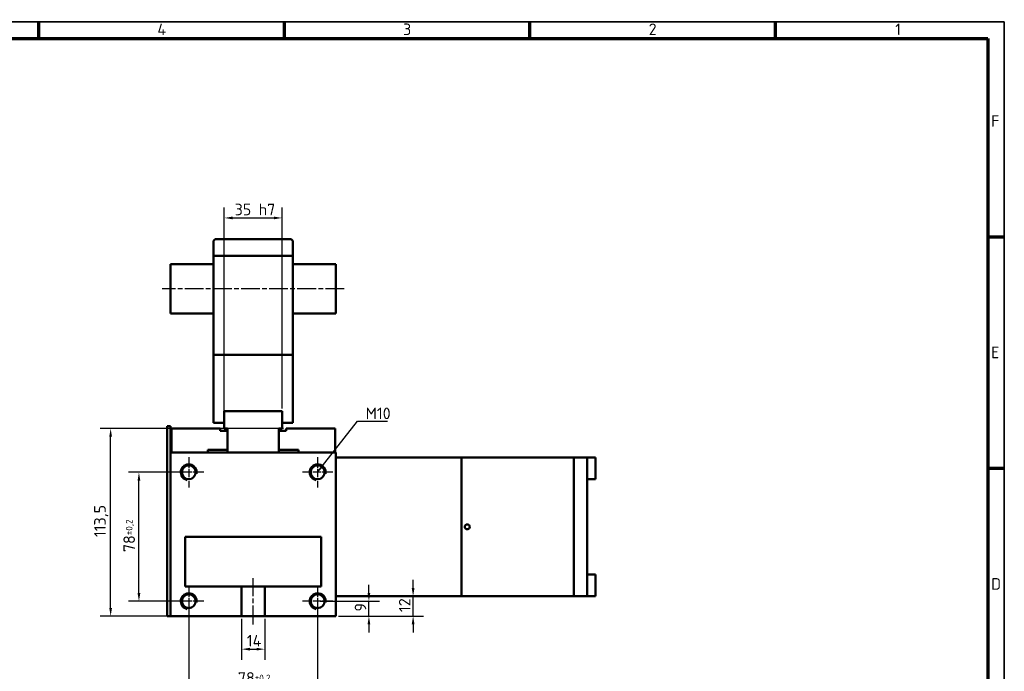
# Model space of a CAD drawing. Header units: millimetres. Extents: x 10 to 1178, y 10 to 831.
# Tile 3 of 3: x 582 to 1178, y 437 to 831. Entities that reach past the tile are written whole.
import ezdxf

# ---------------------------------------------------------------- set-up
doc = ezdxf.new("R2010")
doc.units = ezdxf.units.MM
doc.header["$LTSCALE"] = 2
doc.linetypes.add('CHAIN', pattern=[0.3543, 0.2362, -0.0295, 0.0591, -0.0295])
doc.layers.get('0').update_dxf_attribs({"lineweight": 25})
for name, color, linetype, lineweight in [('Bemaßung (ISO)', 7, 'Continuous', 25), ('Mittellinie (ISO)', 7, 'Continuous', 25), ('Mittelpunktmarkierung (ISO)', 7, 'Continuous', 25), ('Rahmen (ISO)', 7, 'Continuous', 70), ('Sichtbar (ISO)', 7, 'Continuous', 50), ('Sichtbar schmal (ISO)', 7, 'Continuous', 35), ('Symbol (ISO)', 7, 'Continuous', 25)]:
    doc.layers.add(name, color=color, linetype=linetype, lineweight=lineweight)
doc.styles.add('Notiztext (DIN)', font='isocpeur.ttf')
doc.dimstyles.new('Standard (DIN)', dxfattribs={"dimscale": 2, "dimtxt": 3.5, "dimasz": 2.5, "dimexe": 3.175, "dimexo": 0.8, "dimgap": 0.8, "dimtad": 1, "dimdec": 3, "dimrnd": 1e-08, "dimtxsty": 'Notiztext (DIN)', "dimcen": 0.09, "dimdle": 10, "dimclrd": 256, "dimclre": 256, "dimclrt": 256, "dimazin": 2, "dimtfac": 0.571429, "dimtdec": 3, "dimtmove": 0, "dimatfit": 3, "dimfxl": 1, "dimtolj": 1, "dimlwd": -1, "dimlwe": -1, "dimarcsym": 0})
doc.dimstyles.new('Standard - Methode 2a (DIN)$7', dxfattribs={"dimscale": 2, "dimtxt": 3.5, "dimasz": 2.5, "dimexe": 3.175, "dimexo": 0.8, "dimgap": 0.8, "dimtad": 1, "dimtih": 1, "dimtoh": 1, "dimrnd": 1e-08, "dimtxsty": 'Notiztext (DIN)', "dimcen": 0.09, "dimdle": 10, "dimclrd": 256, "dimclre": 256, "dimclrt": 256, "dimazin": 2, "dimtfac": 1, "dimtmove": 0, "dimatfit": 3, "dimfxl": 1, "dimtolj": 1, "dimlwd": -1, "dimlwe": -1, "dimarcsym": 0})
doc.dimstyles.new('Toleranz +-0_1', dxfattribs={"dimscale": 2, "dimtxt": 3.5, "dimasz": 2.5, "dimexe": 3.175, "dimexo": 0.8, "dimgap": 0.8, "dimtad": 1, "dimdec": 3, "dimrnd": 1e-08, "dimtxsty": 'Notiztext (DIN)', "dimcen": 0.09, "dimdle": 10, "dimclrd": 256, "dimclre": 256, "dimclrt": 256, "dimazin": 2, "dimtol": 1, "dimtfac": 0.571429, "dimtdec": 1, "dimtmove": 0, "dimatfit": 3, "dimfxl": 1, "dimtolj": 1, "dimlwd": -1, "dimlwe": -1, "dimarcsym": 0})

# ---------------------------------------------------------------- blocks, each defined once
blk = doc.blocks.new('Ränder Hagen+Goebel Rahmen')
at = {"layer": 'Rahmen (ISO)', "linetype": 'Continuous', "lineweight": 35}
for p, q in [((5, 415), (589, 415)), ((589, 415), (589, 5))]:
    blk.add_line(p, q, dxfattribs=at)
at = {"layer": 'Rahmen (ISO)'}
for p, q in [((297, 410), (297, 415)), ((371.25, 410), (371.25, 415)), ((445.5, 410), (445.5, 415)), ((519.75, 410), (519.75, 415)), ((10, 410), (584, 410)), ((584, 410), (584, 10)), ((584, 350), (589, 350)), ((584, 280), (589, 280))]:
    blk.add_line(p, q, dxfattribs=at)
at = {"layer": 'Symbol (ISO)', "char_height": 3.5, "style": 'Notiztext (DIN)'}
for s, insert, attachment_point in [('4', (334.125, 411), 8), ('3', (408.375, 411), 8), ('2', (482.625, 411), 8), ('1', (556.875, 411), 8), ('F', (585, 385), 4), ('E', (585, 315), 4), ('D', (585, 245), 4)]:
    blk.add_mtext(s, dxfattribs=dict(at, insert=insert, attachment_point=attachment_point))
blk = doc.blocks.new('*D8')
at = {"layer": 'Bemaßung (ISO)'}
for p, q in [((716.59, 468.92), (716.59, 444.17)), ((730.59, 468.92), (730.59, 444.17)), ((721.59, 450.52), (725.59, 450.52))]:
    blk.add_line(p, q, dxfattribs=at)
for points in [[(721.59, 451.36), (721.59, 449.69), (716.59, 450.52)], [(725.59, 451.36), (725.59, 449.69), (730.59, 450.52)]]:
    blk.add_solid(points, dxfattribs=at)
at = {"layer": 'Defpoints', "color": 0}
for p in [(716.59, 470.52), (730.59, 470.52), (730.59, 450.52)]:
    blk.add_point(p, dxfattribs=at)
at = {"layer": 'Bemaßung (ISO)', "insert": (719.74, 459.12), "char_height": 7, "attachment_point": 1, "style": 'Notiztext (DIN)'}
blk.add_mtext('\\A1;14', dxfattribs=at)
blk = doc.blocks.new('*D9')
at = {"layer": 'Bemaßung (ISO)'}
for p, q in [((684.59, 477.92), (684.59, 420.85)), ((762.59, 477.92), (762.59, 420.85)), ((689.59, 427.2), (757.59, 427.2))]:
    blk.add_line(p, q, dxfattribs=at)
for points in [[(689.59, 428.04), (689.59, 426.37), (684.59, 427.2)], [(757.59, 428.04), (757.59, 426.37), (762.59, 427.2)]]:
    blk.add_solid(points, dxfattribs=at)
at = {"layer": 'Defpoints', "color": 0}
for p in [(684.59, 479.52), (762.59, 479.52), (762.59, 427.2)]:
    blk.add_point(p, dxfattribs=at)
at = {"layer": 'Bemaßung (ISO)', "insert": (714.34, 436.6), "char_height": 7, "attachment_point": 1, "style": 'Notiztext (DIN)'}
blk.add_mtext('\\A1;78{\\H4.000000;±0,2}', dxfattribs=at)
blk = doc.blocks.new('*D10')
at = {"layer": 'Bemaßung (ISO)'}
for p, q in [((793.59, 484.52), (793.59, 489.52)), ((764.19, 479.52), (799.94, 479.52)), ((793.59, 470.52), (793.59, 479.52)), ((775.19, 470.52), (799.94, 470.52)), ((793.59, 465.52), (793.59, 460.52))]:
    blk.add_line(p, q, dxfattribs=at)
for points in [[(792.76, 484.52), (794.42, 484.52), (793.59, 479.52)], [(792.76, 465.52), (794.42, 465.52), (793.59, 470.52)]]:
    blk.add_solid(points, dxfattribs=at)
at = {"layer": 'Defpoints', "color": 0}
for p in [(762.59, 479.52), (793.59, 479.52), (773.59, 470.52)]:
    blk.add_point(p, dxfattribs=at)
at = {"layer": 'Bemaßung (ISO)', "insert": (784.99, 473.27), "char_height": 7, "attachment_point": 1, "rotation": 90, "style": 'Notiztext (DIN)'}
blk.add_mtext('\\A1;9', dxfattribs=at)
blk = doc.blocks.new('*D11')
at = {"layer": 'Bemaßung (ISO)'}
for p, q in [((820.33, 487.52), (820.33, 492.52)), ((820.33, 470.52), (820.33, 482.52)), ((775.19, 470.52), (826.68, 470.52)), ((820.33, 465.52), (820.33, 460.52))]:
    blk.add_line(p, q, dxfattribs=at)
for points in [[(819.5, 487.52), (821.17, 487.52), (820.33, 482.52)], [(819.5, 465.52), (821.17, 465.52), (820.33, 470.52)]]:
    blk.add_solid(points, dxfattribs=at)
at = {"layer": 'Defpoints', "color": 0}
for p in [(820.33, 482.52), (849.59, 482.52), (773.59, 470.52)]:
    blk.add_point(p, dxfattribs=at)
at = {"layer": 'Bemaßung (ISO)', "insert": (811.73, 473.02), "char_height": 7, "attachment_point": 1, "rotation": 90, "style": 'Notiztext (DIN)'}
blk.add_mtext('\\A1;12', dxfattribs=at)
blk = doc.blocks.new('*D12')
at = {"layer": 'Bemaßung (ISO)'}
for p, q in [((741.99, 584.02), (631, 584.02)), ((637.35, 475.52), (637.35, 579.02)), ((771.99, 470.52), (631, 470.52))]:
    blk.add_line(p, q, dxfattribs=at)
for points in [[(636.52, 579.02), (638.19, 579.02), (637.35, 584.02)], [(636.52, 475.52), (638.19, 475.52), (637.35, 470.52)]]:
    blk.add_solid(points, dxfattribs=at)
at = {"layer": 'Defpoints', "color": 0}
for p in [(637.35, 584.02), (743.59, 584.02), (773.59, 470.52)]:
    blk.add_point(p, dxfattribs=at)
at = {"layer": 'Bemaßung (ISO)', "insert": (627.35, 518.35), "char_height": 7, "attachment_point": 1, "rotation": 90, "style": 'Notiztext (DIN)'}
blk.add_mtext('\\A1;113,5', dxfattribs=at)
blk = doc.blocks.new('*D13')
at = {"layer": 'Bemaßung (ISO)'}
for p, q in [((706.09, 585.62), (706.09, 717.73)), ((741.09, 596.12), (741.09, 717.73)), ((711.09, 711.38), (736.09, 711.38))]:
    blk.add_line(p, q, dxfattribs=at)
for points in [[(711.09, 712.22), (711.09, 710.55), (706.09, 711.38)], [(736.09, 712.22), (736.09, 710.55), (741.09, 711.38)]]:
    blk.add_solid(points, dxfattribs=at)
at = {"layer": 'Defpoints', "color": 0}
for p in [(741.09, 711.38), (741.09, 594.52), (706.09, 584.02)]:
    blk.add_point(p, dxfattribs=at)
at = {"layer": 'Bemaßung (ISO)', "insert": (712.39, 719.99), "char_height": 7, "attachment_point": 1, "style": 'Notiztext (DIN)'}
blk.add_mtext('\\A1;35 h7', dxfattribs=at)
blk = doc.blocks.new('*D14')
at = {"layer": 'Bemaßung (ISO)'}
for p, q in [((682.99, 557.52), (648.12, 557.52)), ((654.47, 484.52), (654.47, 552.52)), ((682.99, 479.52), (648.12, 479.52))]:
    blk.add_line(p, q, dxfattribs=at)
for points in [[(653.63, 552.52), (655.3, 552.52), (654.47, 557.52)], [(653.63, 484.52), (655.3, 484.52), (654.47, 479.52)]]:
    blk.add_solid(points, dxfattribs=at)
at = {"layer": 'Defpoints', "color": 0}
for p in [(654.47, 557.52), (684.59, 557.52), (684.59, 479.52)]:
    blk.add_point(p, dxfattribs=at)
at = {"layer": 'Bemaßung (ISO)', "insert": (645.07, 509.27), "char_height": 7, "attachment_point": 1, "rotation": 90, "style": 'Notiztext (DIN)'}
blk.add_mtext('\\A1;78{\\H4.000000;±0,2}', dxfattribs=at)

msp = doc.modelspace()

# ---------------------------------------------------------------- linework, layer by layer
at = {"layer": 'Mittellinie (ISO)', "linetype": 'CHAIN', "ltscale": 23.990969}
for p, q in [((778.5886, 668.5235), (668.5886, 668.5235)), ((723.5886, 465.5235), (723.5886, 493.5235))]:
    msp.add_line(p, q, dxfattribs=at)
at = {"layer": 'Mittelpunktmarkierung (ISO)', "linetype": 'CHAIN', "ltscale": 10.209674}
for p, q in [((684.5886, 566.7115), (684.5886, 548.3355)), ((762.5886, 566.7115), (762.5886, 548.3355)), ((693.7766, 557.5235), (675.4006, 557.5235)), ((771.7766, 557.5235), (753.4006, 557.5235)), ((684.5886, 488.7115), (684.5886, 470.3355)), ((762.5886, 488.7115), (762.5886, 470.3355)), ((693.7766, 479.5235), (675.4006, 479.5235)), ((771.7766, 479.5235), (753.4006, 479.5235))]:
    msp.add_line(p, q, dxfattribs=at)
at = {"layer": 'Sichtbar (ISO)'}
for p, q in [((699.5886, 697.5235), (700.5886, 698.5235)), ((699.5886, 688.5235), (699.5886, 697.5235)), ((700.5886, 698.5235), (746.5886, 698.5235)), ((746.5886, 698.5235), (747.5886, 697.5235)), ((747.5886, 688.5235), (747.5886, 697.5235)), ((699.5886, 688.5235), (747.5886, 688.5235)), ((699.5886, 628.5235), (699.5886, 688.5235)), ((747.5886, 628.5235), (747.5886, 688.5235)), ((673.5886, 653.5235), (673.5886, 683.5235)), ((699.5886, 683.5235), (673.5886, 683.5235)), ((773.5886, 683.5235), (747.5886, 683.5235)), ((773.5886, 653.5235), (773.5886, 683.5235)), ((699.5886, 653.5235), (673.5886, 653.5235)), ((773.5886, 653.5235), (747.5886, 653.5235)), ((699.5886, 628.5235), (747.5886, 628.5235)), ((699.5886, 587.5235), (699.5886, 628.5235)), ((747.5886, 587.5235), (747.5886, 628.5235)), ((706.0886, 594.5235), (741.0886, 594.5235)), ((706.0886, 584.0235), (706.0886, 594.5235)), ((741.0886, 594.5235), (741.0886, 584.0235)), ((671.5886, 585.5235), (671.5886, 470.5235)), ((673.5886, 585.5235), (671.5886, 585.5235)), ((673.5886, 585.5235), (673.5886, 569.5235)), ((674.0886, 584.0235), (703.5886, 584.0235)), ((674.0886, 569.5235), (674.0886, 584.0235)), ((699.5886, 587.5235), (706.0886, 587.5235)), ((703.5886, 584.0235), (703.5886, 582.5235)), ((708.0886, 584.0235), (706.0886, 584.0235)), ((708.0886, 582.5235), (708.0886, 584.0235)), ((739.0886, 584.0235), (739.0886, 582.5235)), ((741.0886, 584.0235), (739.0886, 584.0235)), ((741.0886, 587.5235), (747.5886, 587.5235)), ((743.5886, 584.0235), (773.0886, 584.0235)), ((743.5886, 582.5235), (743.5886, 584.0235)), ((773.0886, 584.0235), (773.0886, 569.5235)), ((703.5886, 582.5235), (708.0886, 582.5235)), ((708.0886, 571.0235), (708.0886, 582.5235)), ((739.0886, 582.5235), (739.0886, 571.0235)), ((739.0886, 582.5235), (743.5886, 582.5235)), ((673.5886, 470.5235), (673.5886, 569.5235)), ((673.5886, 569.5235), (773.5886, 569.5235)), ((696.0886, 569.5235), (674.0886, 569.5235)), ((696.0886, 571.0235), (696.0886, 569.5235)), ((708.0886, 571.0235), (696.0886, 571.0235)), ((708.0886, 569.5235), (708.0886, 571.0235)), ((751.0886, 571.0235), (739.0886, 571.0235)), ((739.0886, 571.0235), (739.0886, 569.5235)), ((751.0886, 569.5235), (751.0886, 571.0235)), ((773.0886, 569.5235), (751.0886, 569.5235)), ((773.5886, 569.5235), (773.5886, 470.5235)), ((773.5886, 566.5235), (849.5886, 566.5235)), ((849.5886, 482.5235), (849.5886, 566.5235)), ((917.5886, 566.5235), (849.5886, 566.5235)), ((917.5886, 566.5235), (849.5886, 566.5235)), ((925.5886, 566.5235), (917.5886, 566.5235)), ((917.5886, 566.5235), (917.5886, 482.5235)), ((917.5886, 566.5235), (917.5886, 482.5235)), ((917.5886, 566.5235), (917.5886, 482.5235)), ((925.5886, 566.5235), (925.5886, 482.5235)), ((930.5886, 566.3788), (925.5886, 566.3788)), ((930.5886, 566.3788), (930.5886, 553.3788)), ((930.5886, 553.3788), (925.5886, 553.3788)), ((682.5064, 488.5235), (682.5064, 518.5235)), ((682.5064, 518.5235), (764.6709, 518.5235)), ((764.6709, 518.5235), (764.6709, 488.5235)), ((930.5886, 495.6681), (925.5886, 495.6681)), ((930.5886, 495.6681), (930.5886, 482.6681)), ((716.5886, 488.5235), (682.5064, 488.5235)), ((716.5886, 488.5235), (730.5886, 488.5235)), ((716.5886, 470.5235), (716.5886, 488.5235)), ((764.6709, 488.5235), (730.5886, 488.5235)), ((730.5886, 488.5235), (730.5886, 470.5235)), ((773.5886, 482.5235), (849.5886, 482.5235)), ((917.5886, 482.5235), (849.5886, 482.5235)), ((917.5886, 482.5235), (849.5886, 482.5235)), ((925.5886, 482.5235), (917.5886, 482.5235)), ((930.5886, 482.6681), (925.5886, 482.6681)), ((673.5886, 470.5235), (671.5886, 470.5235)), ((716.5886, 470.5235), (673.5886, 470.5235)), ((730.5886, 470.5235), (716.5886, 470.5235)), ((773.5886, 470.5235), (730.5886, 470.5235))]:
    msp.add_line(p, q, dxfattribs=at)
for centre, radius in [((684.5886, 557.5235), 4.188), ((762.5886, 557.5235), 4.188), ((853.0886, 524.5235), 1.5), ((684.5886, 479.5235), 4.188), ((762.5886, 479.5235), 4.188)]:
    msp.add_circle(centre, radius, dxfattribs=at)
at = {"layer": 'Sichtbar schmal (ISO)'}
for centre in [(684.5886, 557.5235), (762.5886, 557.5235), (684.5886, 479.5235), (762.5886, 479.5235)]:
    msp.add_arc(centre, 5, 350, 260, dxfattribs=at)

# ---------------------------------------------------------------- block references
at = {"xscale": 2, "yscale": 2, "zscale": 2}
msp.add_blockref('Ränder Hagen+Goebel Rahmen', (0, 0), dxfattribs=at)

# ---------------------------------------------------------------- texts
at = {"layer": 'Symbol (ISO)', "insert": (791.6157, 589.6458), "char_height": 7, "width": 14.694805, "attachment_point": 7, "style": 'Notiztext (DIN)'}
msp.add_mtext('{M10}', dxfattribs=at)

# ---------------------------------------------------------------- dimensions: what is measured, and where the dimension line sits
at = {"layer": 'Bemaßung (ISO)'}
dim = msp.add_linear_dim(base=(741.0886, 711.3827), p1=(706.0886, 584.0235), p2=(741.0886, 594.5235), angle=180, text='<> h7', dimstyle='Standard (DIN)', override={"dimdec": 3, "dimtp": 0, "dimtm": 0, "dimtdec": 3, "dimatfit": 2}, dxfattribs=at)
dim.commit()
dim.dimension.update_dxf_attribs({"geometry": '*D13', "text_midpoint": (723.5886, 711.3827), "dimtype": 160})
for base, p1, p2, angle, dimstyle, override, picture, middle in [((637.354, 584.0235), (773.5886, 470.5235), (743.5886, 584.0235), 90, 'Standard (DIN)', {"dimdec": 3, "dimtp": 0, "dimtm": 0, "dimtdec": 3, "dimatfit": 2}, '*D12', (637.354, 527.2735)), ((654.4679, 557.5235), (684.5886, 479.5235), (684.5886, 557.5235), 90, 'Toleranz +-0_1', {"dimgap": 0.8, "dimdec": 3, "dimtol": 1, "dimlim": 0, "dimtp": 0.2, "dimtm": 0.2, "dimtdec": 1, "dimatfit": 2}, '*D14', (654.4679, 518.5235)), ((793.5886, 479.5235), (773.5886, 470.5235), (762.5886, 479.5235), 90, 'Standard (DIN)', {"dimdec": 3, "dimtp": 0, "dimtm": 0, "dimtdec": 3, "dimatfit": 2}, '*D10', (793.5886, 475.0235)), ((820.3318, 482.5235), (773.5886, 470.5235), (849.5886, 482.5235), 90, 'Standard (DIN)', {"dimdec": 3, "dimse2": 1, "dimtp": 0, "dimtm": 0, "dimtdec": 3, "dimatfit": 2}, '*D11', (820.3318, 476.5235)), ((762.5886, 427.2019), (684.5886, 479.5235), (762.5886, 479.5235), 180, 'Toleranz +-0_1', {"dimgap": 0.8, "dimdec": 3, "dimtol": 1, "dimlim": 0, "dimtp": 0.2, "dimtm": 0.2, "dimtdec": 1, "dimatfit": 2}, '*D9', (723.5886, 427.2019)), ((730.5886, 450.5227), (716.5886, 470.5235), (730.5886, 470.5235), 180, 'Standard (DIN)', {"dimdec": 3, "dimtp": 0, "dimtm": 0, "dimtdec": 3, "dimatfit": 2}, '*D8', (723.5886, 450.5227))]:
    dim = msp.add_linear_dim(base=base, p1=p1, p2=p2, angle=angle, dimstyle=dimstyle, override=override, dxfattribs=at)
    dim.commit()
    dim.dimension.update_dxf_attribs({"geometry": picture, "text_midpoint": middle, "dimtype": 160})

# ---------------------------------------------------------------- leaders
at = {"layer": 'Symbol (ISO)', "annotation_type": 0, "has_hookline": 1, "hookline_direction": 0, "text_width": 13.3}
msp.add_leader([(762.5886, 557.5235), (786.6157, 588.4791), (791.6157, 588.4791)], dimstyle='Standard - Methode 2a (DIN)$7', override={"dimgap": 0, "dimtad": 1}, dxfattribs=at)

doc.saveas('drawing.dxf')
